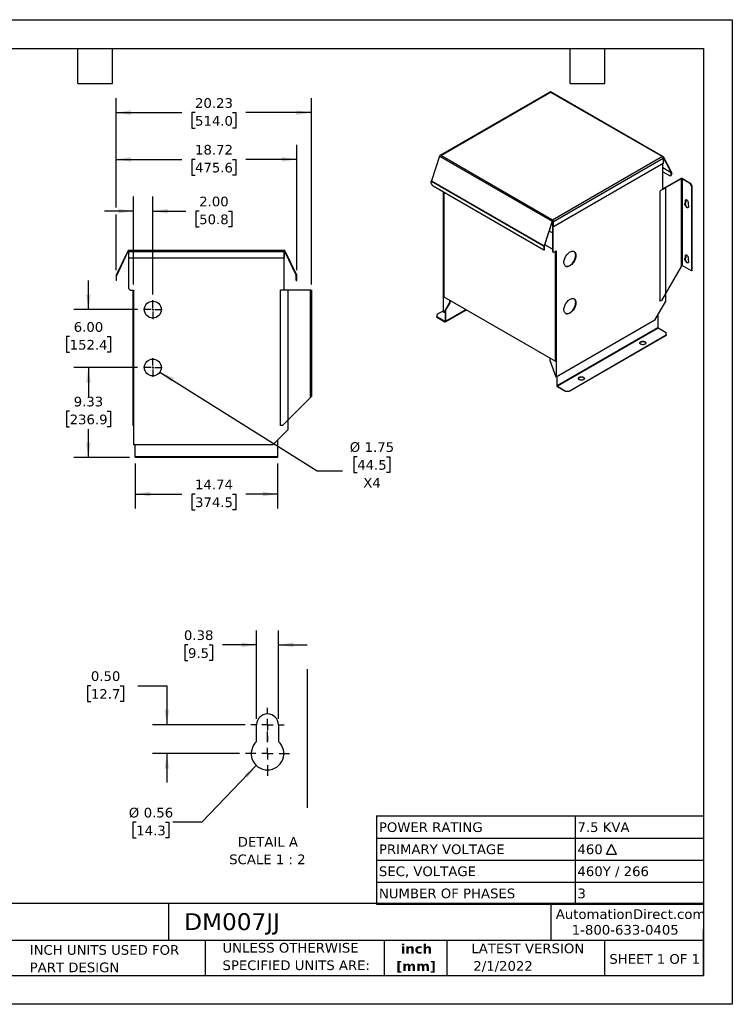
# Model space of a CAD drawing. Header units: inches. Extents: x 0 to 132, y 0 to 102.
# Tile 2 of 2: x 58 to 132, y 0 to 102. Entities that reach past the tile are written whole.
import ezdxf

# ---------------------------------------------------------------- set-up
doc = ezdxf.new("R2010")
doc.units = ezdxf.units.IN
doc.header["$LTSCALE"] = 12
doc.header["$MEASUREMENT"] = 0
doc.linetypes.add('SLD-Center', pattern=[0.75, 0.6, -0.05, 0.05, -0.05])
doc.linetypes.add('SLD-Solid', pattern=[0])
doc.layers.add('CENTER', color=40, linetype='SLD-Center')
doc.layers.add('DIMENSIONS', color=140, linetype='SLD-Solid', lineweight=25)
doc.layers.add('TEXT', color=140, linetype='SLD-Solid', lineweight=25)
doc.styles.add('SLDTEXTSTYLE0', font='VERDANA.TTF')
doc.styles.add('SLDTEXTSTYLE1', font='VERDANAB.TTF')
doc.dimstyles.new('SLDDIMSTYLE1', dxfattribs={"dimtxt": 1.019531, "dimasz": 1.56, "dimexe": 0, "dimexo": 0.0625, "dimgap": 0.254883, "dimtad": 0, "dimtih": 1, "dimtoh": 1, "dimrnd": 1e-09, "dimzin": 12, "dimdsep": 46, "dimtxsty": 'SLDTEXTSTYLE0', "dimsah": 1, "dimcen": 0.09, "dimadec": 0, "dimazin": 3, "dimtfac": 1, "dimtofl": 0, "dimtmove": 0, "dimatfit": 3, "dimfxl": 0, "dimfrac": 2, "dimtolj": 1, "dimtzin": 12, "dimarcsym": 0})
doc.dimstyles.new('SLDDIMSTYLE4', dxfattribs={"dimtxt": 1.019531, "dimasz": 1.56, "dimexe": 0, "dimexo": 0.0625, "dimgap": 0.254883, "dimtad": 0, "dimtih": 1, "dimtoh": 1, "dimrnd": 1e-09, "dimzin": 4, "dimdsep": 46, "dimtxsty": 'SLDTEXTSTYLE0', "dimsah": 1, "dimcen": 0.09, "dimadec": 0, "dimazin": 1, "dimtfac": 1, "dimtmove": 0, "dimatfit": 0, "dimfxl": 0, "dimfrac": 2, "dimtolj": 1, "dimtzin": 12, "dimarcsym": 0})
doc.dimstyles.new('SLDDIMSTYLE5', dxfattribs={"dimtxt": 1.019531, "dimasz": 1.56, "dimexe": 0, "dimexo": 0.0625, "dimgap": 0.254883, "dimtad": 0, "dimtih": 1, "dimtoh": 1, "dimrnd": 1e-09, "dimzin": 12, "dimdsep": 46, "dimtxsty": 'SLDTEXTSTYLE0', "dimsah": 1, "dimcen": 0, "dimadec": 0, "dimazin": 3, "dimtfac": 1, "dimtofl": 0, "dimtmove": 0, "dimatfit": 3, "dimfxl": 0, "dimfrac": 2, "dimtolj": 1, "dimtzin": 12, "dimarcsym": 0})
doc.dimstyles.new('SLDDIMSTYLE7', dxfattribs={"dimtxt": 1.019531, "dimasz": 1.56, "dimexe": 0, "dimexo": 0.0625, "dimgap": 0.254883, "dimtad": 0, "dimtih": 1, "dimtoh": 1, "dimlfac": 0.166667, "dimrnd": 1e-09, "dimzin": 0, "dimdsep": 46, "dimtxsty": 'SLDTEXTSTYLE0', "dimsah": 1, "dimcen": 0.09, "dimadec": 0, "dimazin": 0, "dimtfac": 1, "dimtmove": 0, "dimatfit": 0, "dimfxl": 0, "dimfrac": 2, "dimtolj": 1, "dimtzin": 12, "dimarcsym": 0})
doc.dimstyles.new('SLDDIMSTYLE8', dxfattribs={"dimtxt": 1.019531, "dimasz": 1.56, "dimexe": 0, "dimexo": 0.0625, "dimgap": 0.254883, "dimtad": 0, "dimtih": 1, "dimtoh": 1, "dimlfac": 0.166667, "dimrnd": 1e-09, "dimdsep": 46, "dimtxsty": 'SLDTEXTSTYLE0', "dimsah": 1, "dimcen": 0.09, "dimadec": 0, "dimazin": 2, "dimtfac": 1, "dimtmove": 0, "dimatfit": 0, "dimfxl": 0, "dimfrac": 2, "dimtolj": 1, "dimtzin": 12, "dimarcsym": 0})
doc.dimstyles.new('SLDDIMSTYLE9', dxfattribs={"dimtxt": 1.019531, "dimasz": 1.56, "dimexe": 0, "dimexo": 0.0625, "dimgap": 0.254883, "dimtad": 0, "dimtih": 1, "dimtoh": 1, "dimlfac": 0.166667, "dimrnd": 1e-09, "dimdsep": 46, "dimtxsty": 'SLDTEXTSTYLE0', "dimsah": 1, "dimcen": 0, "dimadec": 0, "dimazin": 2, "dimtfac": 1, "dimtofl": 0, "dimtmove": 0, "dimatfit": 3, "dimfxl": 0, "dimfrac": 2, "dimtolj": 1, "dimtzin": 12, "dimarcsym": 0})

# ---------------------------------------------------------------- blocks, each defined once
blk = doc.blocks.new('SW_NOTE_0')
at = {"layer": 'TEXT', "color": 0, "char_height": 1, "attachment_point": 2, "style": 'SLDTEXTSTYLE1'}
for s, insert in [('inch', (1.5, 1.27)), ('[mm]', (1.47, -0.54))]:
    blk.add_mtext(s, dxfattribs=dict(at, insert=insert))
blk = doc.blocks.new('SW_NOTE_0_1')
at = {"layer": 'TEXT', "color": 0, "char_height": 1, "attachment_point": 1, "style": 'SLDTEXTSTYLE0'}
for s, insert in [('UNLESS OTHERWISE ', (0, 1.27)), ('SPECIFIED UNITS ARE:', (0, -0.54))]:
    blk.add_mtext(s, dxfattribs=dict(at, insert=insert))
blk = doc.blocks.new('SW_NOTE_0_5')
at = {"layer": 'TEXT', "color": 0, "char_height": 1, "attachment_point": 1, "style": 'SLDTEXTSTYLE0'}
for s, insert in [('INCH UNITS USED FOR ', (0, 1.27)), ('PART DESIGN', (0, -0.54))]:
    blk.add_mtext(s, dxfattribs=dict(at, insert=insert))
blk = doc.blocks.new('SW_SYMBOL_MOD_DELT')
at = {"layer": 'TEXT', "color": 0}
for p, q in [((0, 47), (189, 425)), ((378, 47), (189, 425)), ((0, 47), (378, 47))]:
    blk.add_line(p, q, dxfattribs=at)
blk = doc.blocks.new('SW_TABLEANNOTATION_0')
at = {"layer": 'TEXT', "color": 0}
for p, q in [((0, 0), (0, -2.29)), ((0, 0), (20.58, 0)), ((20.58, 0), (20.58, -2.29)), ((20.58, 0), (33.87, 0)), ((33.87, 0), (33.87, -2.29)), ((0, -2.29), (0, -4.57)), ((0, -2.29), (20.58, -2.29)), ((20.58, -2.29), (20.58, -4.57)), ((20.58, -2.29), (33.87, -2.29)), ((33.87, -2.29), (33.87, -4.57)), ((0, -4.57), (0, -6.86)), ((0, -4.57), (20.58, -4.57)), ((20.58, -4.57), (20.58, -6.86)), ((20.58, -4.57), (33.87, -4.57)), ((33.87, -4.57), (33.87, -6.86)), ((0, -6.86), (0, -9.14)), ((0, -6.86), (20.58, -6.86)), ((20.58, -6.86), (20.58, -9.14)), ((20.58, -6.86), (33.87, -6.86)), ((33.87, -6.86), (33.87, -9.14)), ((0, -9.14), (20.58, -9.14)), ((20.58, -9.14), (33.87, -9.14))]:
    blk.add_line(p, q, dxfattribs=at)
at = {"layer": 'TEXT', "color": 0, "xscale": 0.002688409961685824, "yscale": 0.002688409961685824, "zscale": 0.002688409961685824}
blk.add_blockref('SW_SYMBOL_MOD_DELT', (23.83, -4.08), dxfattribs=at)
at = {"layer": 'TEXT', "color": 0, "char_height": 1, "attachment_point": 1, "style": 'SLDTEXTSTYLE0'}
for s, insert in [('POWER RATING', (0.24, -0.66)), ('7.5 KVA', (20.81, -0.66)), ('PRIMARY VOLTAGE', (0.24, -2.95)), ('460 ', (20.81, -2.95)), ('SEC, VOLTAGE', (0.24, -5.23)), ('460Y / 266', (20.81, -5.23)), ('NUMBER OF PHASES', (0.24, -7.52)), ('3', (20.81, -7.52))]:
    blk.add_mtext(s, dxfattribs=dict(at, insert=insert))
blk = doc.blocks.new('_D_7')
at = {"layer": 'DIMENSIONS'}
for p, q in [((70.39, 65.97), (63.79, 65.97)), ((65.29, 65.97), (65.29, 63.29)), ((63.35, 61.44), (63.01, 61.44)), ((63.01, 61.44), (63.01, 59.82)), ((67.23, 61.44), (67.57, 61.44)), ((67.57, 61.44), (67.57, 59.82)), ((63.01, 59.82), (63.35, 59.82)), ((65.29, 56.64), (65.29, 59.59)), ((67.57, 59.82), (67.23, 59.82)), ((69.55, 56.64), (63.79, 56.64))]:
    blk.add_line(p, q, dxfattribs=at)
for points in [[(65.29, 65.97), (65.05, 64.41), (65.53, 64.41)], [(65.29, 56.64), (65.53, 58.2), (65.05, 58.2)]]:
    blk.add_solid(points, dxfattribs=at)
at = {"layer": 'DIMENSIONS', "char_height": 1, "attachment_point": 1, "style": 'SLDTEXTSTYLE0'}
for s, insert in [('9.33', (63.77, 62.94)), ('236.9', (63.35, 61.09))]:
    blk.add_mtext(s, dxfattribs=dict(at, insert=insert))
blk = doc.blocks.new('_D_8')
at = {"layer": 'DIMENSIONS'}
for p, q in [((65.29, 71.97), (65.29, 74.97)), ((70.39, 71.97), (63.79, 71.97)), ((63.35, 69.18), (63.01, 69.18)), ((63.01, 69.18), (63.01, 67.56)), ((67.23, 69.18), (67.57, 69.18)), ((67.57, 69.18), (67.57, 67.56)), ((63.01, 67.56), (63.35, 67.56)), ((67.57, 67.56), (67.23, 67.56)), ((70.39, 65.97), (63.79, 65.97)), ((65.29, 65.97), (65.29, 62.97))]:
    blk.add_line(p, q, dxfattribs=at)
for points in [[(65.29, 71.97), (65.53, 73.53), (65.05, 73.53)], [(65.29, 65.97), (65.05, 64.41), (65.53, 64.41)]]:
    blk.add_solid(points, dxfattribs=at)
at = {"layer": 'DIMENSIONS', "char_height": 1, "attachment_point": 1, "style": 'SLDTEXTSTYLE0'}
for s, insert in [('6.00', (63.77, 70.67)), ('152.4', (63.35, 68.83))]:
    blk.add_mtext(s, dxfattribs=dict(at, insert=insert))
blk = doc.blocks.new('_D_9')
at = {"layer": 'DIMENSIONS'}
for p, q in [((72.7, 65.5), (89, 55.25)), ((93.14, 56.73), (92.8, 56.73)), ((92.8, 56.73), (92.8, 55.11)), ((96.17, 56.73), (96.51, 56.73)), ((96.51, 56.73), (96.51, 55.11)), ((89, 55.25), (91.62, 55.25)), ((92.8, 55.11), (93.14, 55.11)), ((96.51, 55.11), (96.17, 55.11))]:
    blk.add_line(p, q, dxfattribs=at)
blk.add_solid([(72.7, 65.5), (73.9, 64.47), (74.15, 64.87)], dxfattribs=at)
at = {"layer": 'DIMENSIONS', "char_height": 1, "attachment_point": 1, "style": 'SLDTEXTSTYLE0'}
for s, insert in [('%%c', (92.37, 58.23)), ('1.75', (93.91, 58.23)), ('44.5', (93.14, 56.38)), ('X4', (93.77, 54.53))]:
    blk.add_mtext(s, dxfattribs=dict(at, insert=insert))
blk = doc.blocks.new('_D_10')
at = {"layer": 'DIMENSIONS'}
for p, q in [((70.15, 56.04), (70.15, 51.36)), ((84.89, 56.04), (84.89, 51.36)), ((70.15, 52.86), (74.96, 52.86)), ((76.34, 52.86), (76, 52.86)), ((76, 52.86), (76, 51.24)), ((80.22, 52.86), (80.56, 52.86)), ((80.56, 52.86), (80.56, 51.24)), ((84.89, 52.86), (81.6, 52.86)), ((76, 51.24), (76.34, 51.24)), ((80.56, 51.24), (80.22, 51.24))]:
    blk.add_line(p, q, dxfattribs=at)
for points in [[(70.15, 52.86), (71.71, 52.62), (71.71, 53.1)], [(84.89, 52.86), (83.33, 53.1), (83.33, 52.62)]]:
    blk.add_solid(points, dxfattribs=at)
at = {"layer": 'DIMENSIONS', "char_height": 1, "attachment_point": 1, "style": 'SLDTEXTSTYLE0'}
for s, insert in [('14.74', (76.34, 54.36)), ('374.5', (76.34, 52.51))]:
    blk.add_mtext(s, dxfattribs=dict(at, insert=insert))
blk = doc.blocks.new('_D_11')
at = {"layer": 'DIMENSIONS'}
for p, q in [((69.96, 74.57), (69.96, 83.67)), ((71.96, 73.54), (71.96, 83.67)), ((69.96, 82.17), (66.96, 82.17)), ((71.96, 82.17), (75.39, 82.17)), ((76.77, 82.17), (76.43, 82.17)), ((76.43, 82.17), (76.43, 80.55)), ((79.8, 82.17), (80.14, 82.17)), ((80.14, 82.17), (80.14, 80.55)), ((76.43, 80.55), (76.77, 80.55)), ((80.14, 80.55), (79.8, 80.55))]:
    blk.add_line(p, q, dxfattribs=at)
for points in [[(69.96, 82.17), (68.4, 82.41), (68.4, 81.93)], [(71.96, 82.17), (73.52, 81.93), (73.52, 82.41)]]:
    blk.add_solid(points, dxfattribs=at)
at = {"layer": 'DIMENSIONS', "char_height": 1, "attachment_point": 1, "style": 'SLDTEXTSTYLE0'}
for s, insert in [('2.00', (76.77, 83.67)), ('50.8', (76.77, 81.82))]:
    blk.add_mtext(s, dxfattribs=dict(at, insert=insert))
blk = doc.blocks.new('_D_12')
at = {"layer": 'DIMENSIONS'}
for p, q in [((68.16, 82.53), (68.16, 89.03)), ((86.88, 76.07), (86.88, 89.03)), ((68.16, 87.53), (74.96, 87.53)), ((76.34, 87.53), (76, 87.53)), ((76, 87.53), (76, 85.91)), ((80.22, 87.53), (80.56, 87.53)), ((80.56, 87.53), (80.56, 85.91)), ((86.88, 87.53), (81.6, 87.53)), ((76, 85.91), (76.34, 85.91)), ((80.56, 85.91), (80.22, 85.91)), ((68.16, 76.07), (68.16, 81.81))]:
    blk.add_line(p, q, dxfattribs=at)
for points in [[(68.16, 87.53), (69.72, 87.29), (69.72, 87.77)], [(86.88, 87.53), (85.32, 87.77), (85.32, 87.29)]]:
    blk.add_solid(points, dxfattribs=at)
at = {"layer": 'DIMENSIONS', "char_height": 1, "attachment_point": 1, "style": 'SLDTEXTSTYLE0'}
for s, insert in [('18.72', (76.34, 89.03)), ('475.6', (76.34, 87.18))]:
    blk.add_mtext(s, dxfattribs=dict(at, insert=insert))
blk = doc.blocks.new('_D_13')
at = {"layer": 'DIMENSIONS'}
for p, q in [((68.16, 82.53), (68.16, 93.87)), ((88.39, 74.57), (88.39, 93.87)), ((68.16, 92.37), (74.96, 92.37)), ((76.34, 92.37), (76, 92.37)), ((76, 92.37), (76, 90.75)), ((80.22, 92.37), (80.56, 92.37)), ((80.56, 92.37), (80.56, 90.75)), ((88.39, 92.37), (81.6, 92.37)), ((76, 90.75), (76.34, 90.75)), ((80.56, 90.75), (80.22, 90.75)), ((68.16, 76.07), (68.16, 81.81))]:
    blk.add_line(p, q, dxfattribs=at)
for points in [[(68.16, 92.37), (69.72, 92.13), (69.72, 92.61)], [(88.39, 92.37), (86.83, 92.61), (86.83, 92.13)]]:
    blk.add_solid(points, dxfattribs=at)
at = {"layer": 'DIMENSIONS', "char_height": 1, "attachment_point": 1, "style": 'SLDTEXTSTYLE0'}
for s, insert in [('20.23', (76.34, 93.87)), ('514.0', (76.34, 92.02))]:
    blk.add_mtext(s, dxfattribs=dict(at, insert=insert))
blk = doc.blocks.new('SW_CENTERMARKSYMBOL_4')
at = {"layer": 'CENTER', "color": 0}
for p, q in [((-0.2, 0), (-0.975, 0)), ((0, 0), (-0.1, 0)), ((0, 0.2), (0, 0.975)), ((0, 0), (0, 0.1)), ((0, 0), (0, -0.1)), ((0, 0), (0.1, 0)), ((0.2, 0), (0.975, 0)), ((0, -0.2), (0, -0.975))]:
    blk.add_line(p, q, dxfattribs=at)
blk = doc.blocks.new('SW_CENTERMARKSYMBOL_5')
at = {"layer": 'CENTER', "color": 0}
for p, q in [((-0.2, 0), (-0.975, 0)), ((0, 0), (-0.1, 0)), ((0, 0.2), (0, 0.975)), ((0, 0), (0, 0.1)), ((0, 0), (0, -0.1)), ((0, 0), (0.1, 0)), ((0.2, 0), (0.975, 0)), ((0, -0.2), (0, -0.975))]:
    blk.add_line(p, q, dxfattribs=at)
blk = doc.blocks.new('_D_18')
at = {"layer": 'DIMENSIONS'}
for p, q in [((65.55, 33), (65.21, 33)), ((65.21, 33), (65.21, 31.38)), ((68.58, 33), (68.93, 33)), ((68.93, 33), (68.93, 31.38)), ((70.42, 33), (73.42, 33)), ((73.42, 33), (73.42, 28.97)), ((65.21, 31.38), (65.55, 31.38)), ((68.93, 31.38), (68.58, 31.38)), ((81.52, 28.97), (71.92, 28.97)), ((80.96, 25.97), (71.92, 25.97)), ((73.42, 25.97), (73.42, 22.97))]:
    blk.add_line(p, q, dxfattribs=at)
for points in [[(73.42, 28.97), (73.66, 30.53), (73.18, 30.53)], [(73.42, 25.97), (73.18, 24.41), (73.66, 24.41)]]:
    blk.add_solid(points, dxfattribs=at)
at = {"layer": 'DIMENSIONS', "char_height": 1, "attachment_point": 1, "style": 'SLDTEXTSTYLE0'}
for s, insert in [('0.50', (65.55, 34.5)), ('12.7', (65.55, 32.65))]:
    blk.add_mtext(s, dxfattribs=dict(at, insert=insert))
blk = doc.blocks.new('_D_19')
at = {"layer": 'DIMENSIONS'}
for p, q in [((82.72, 29.57), (82.72, 38.74)), ((84.97, 29.57), (84.97, 38.74)), ((75.61, 37.24), (75.27, 37.24)), ((75.27, 37.24), (75.27, 35.62)), ((77.8, 37.24), (78.14, 37.24)), ((78.14, 37.24), (78.14, 35.62)), ((82.72, 37.24), (79.18, 37.24)), ((84.97, 37.24), (87.97, 37.24)), ((75.27, 35.62), (75.61, 35.62)), ((78.14, 35.62), (77.8, 35.62))]:
    blk.add_line(p, q, dxfattribs=at)
for points in [[(82.72, 37.24), (81.16, 37.48), (81.16, 37)], [(84.97, 37.24), (86.53, 37), (86.53, 37.48)]]:
    blk.add_solid(points, dxfattribs=at)
at = {"layer": 'DIMENSIONS', "char_height": 1, "attachment_point": 1, "style": 'SLDTEXTSTYLE0'}
for s, insert in [('0.38', (75.19, 38.74)), ('9.5', (75.61, 36.89))]:
    blk.add_mtext(s, dxfattribs=dict(at, insert=insert))
blk = doc.blocks.new('_D_20')
at = {"layer": 'DIMENSIONS'}
for p, q in [((82.68, 24.75), (77.05, 18.86)), ((70.25, 18.86), (69.9, 18.86)), ((69.9, 18.86), (69.9, 17.24)), ((73.28, 18.86), (73.62, 18.86)), ((73.62, 18.86), (73.62, 17.24)), ((77.05, 18.86), (74.05, 18.86)), ((69.9, 17.24), (70.25, 17.24)), ((73.62, 17.24), (73.28, 17.24))]:
    blk.add_line(p, q, dxfattribs=at)
blk.add_solid([(82.68, 24.75), (81.43, 23.79), (81.77, 23.45)], dxfattribs=at)
at = {"layer": 'DIMENSIONS', "char_height": 1, "attachment_point": 1, "style": 'SLDTEXTSTYLE0'}
for s, insert in [('%%c', (69.48, 20.36)), ('0.56', (71.02, 20.36)), ('14.3', (70.25, 18.51))]:
    blk.add_mtext(s, dxfattribs=dict(at, insert=insert))
blk = doc.blocks.new('SW_NOTE_0_6')
at = {"layer": 'TEXT', "color": 0, "char_height": 1, "attachment_point": 2, "style": 'SLDTEXTSTYLE0'}
for s, insert in [('DETAIL A', (3.03, 1.27)), ('SCALE 1 : 2', (2.98, -0.54))]:
    blk.add_mtext(s, dxfattribs=dict(at, insert=insert))
blk = doc.blocks.new('SW_CENTERMARKSYMBOL_10')
at = {"layer": 'CENTER', "color": 0}
for p, q in [((0, 1.2), (0, 2.29)), ((-1.2, 0), (-2.29, 0)), ((0, 0), (-0.6, 0)), ((0, 0), (0, 0.6)), ((0, 0), (0, -0.6)), ((0, 0), (0.6, 0)), ((1.2, 0), (2.29, 0)), ((0, -1.2), (0, -2.29))]:
    blk.add_line(p, q, dxfattribs=at)
blk = doc.blocks.new('SW_CENTERMARKSYMBOL_11')
at = {"layer": 'CENTER', "color": 0}
for p, q in [((0, 1.2), (0, 1.73)), ((-1.2, 0), (-1.73, 0)), ((0, 0), (-0.6, 0)), ((0, 0), (0, 0.6)), ((0, 0), (0, -0.6)), ((0, 0), (0.6, 0)), ((1.2, 0), (1.73, 0)), ((0, -1.2), (0, -1.73))]:
    blk.add_line(p, q, dxfattribs=at)

msp = doc.modelspace()

# ---------------------------------------------------------------- linework, layer by layer
at = {"color": 7, "linetype": 'SLD-Solid'}
for p, q in [((0.001, 102.001), (132.001, 102.001)), ((132.001, 102.001), (132.001, 0.001)), ((132.001, 0.001), (0.001, 0.001))]:
    msp.add_line(p, q, dxfattribs=at)
for p, q in [((113.111, 94.509), (101.755, 87.953)), ((101.791, 87.932), (113.172, 94.502)), ((113.129, 94.527), (113.172, 94.502)), ((113.129, 94.527), (113.129, 94.514)), ((113.172, 94.502), (124.754, 87.816)), ((124.858, 87.798), (113.191, 94.533)), ((101.67, 87.855), (100.827, 85.314)), ((101.67, 87.855), (113.337, 81.119)), ((101.791, 87.932), (101.748, 87.957)), ((113.373, 81.246), (101.791, 87.932)), ((124.754, 87.816), (113.373, 81.246)), ((124.754, 87.816), (124.797, 87.792)), ((124.797, 87.779), (124.797, 87.792)), ((124.835, 87.735), (124.82, 87.743)), ((124.835, 87.735), (125.678, 86.167)), ((125.718, 86.212), (124.875, 87.78)), ((113.46, 81.096), (124.841, 87.666)), ((124.841, 87.103), (113.46, 80.533)), ((124.812, 84.42), (124.812, 87.086)), ((124.841, 87.666), (124.841, 87.103)), ((125.678, 86.167), (124.812, 86.667)), ((125.682, 86.149), (124.812, 86.651)), ((124.812, 86.253), (125.505, 85.853)), ((125.63, 85.841), (125.675, 85.867)), ((125.682, 85.956), (125.682, 86.149)), ((125.682, 85.956), (125.726, 85.981)), ((125.726, 85.981), (125.726, 86.174)), ((100.819, 85.266), (112.486, 78.531)), ((100.819, 85.073), (100.819, 85.266)), ((100.827, 85.314), (112.494, 78.578)), ((112.486, 78.133), (100.995, 84.767)), ((126.708, 85.514), (124.538, 84.262)), ((124.812, 84.471), (126.663, 85.54)), ((126.708, 85.514), (126.708, 76.432)), ((126.792, 85.514), (127.59, 85.054)), ((126.792, 85.514), (126.792, 76.532)), ((126.837, 85.54), (127.634, 85.08)), ((127.59, 85.054), (127.634, 85.08)), ((127.766, 84.748), (127.59, 85.054)), ((127.634, 85.08), (127.811, 84.773)), ((127.811, 84.773), (127.766, 84.748)), ((127.766, 84.748), (127.766, 75.97)), ((127.811, 84.773), (127.811, 75.996)), ((102.097, 71.713), (102.097, 84.131)), ((102.107, 84.125), (102.107, 73.301)), ((124.538, 72.831), (124.538, 84.262)), ((125.035, 84.598), (124.812, 84.469)), ((125.078, 84.573), (124.812, 84.42)), ((125.035, 84.598), (125.078, 84.573)), ((125.078, 84.573), (125.078, 72.785)), ((127.148, 83.268), (127.192, 83.293)), ((127.148, 83.031), (127.148, 83.268)), ((127.148, 83.031), (127.192, 83.056)), ((127.192, 83.293), (127.192, 83.056)), ((127.413, 83.115), (127.413, 82.878)), ((113.337, 81.119), (112.494, 78.578)), ((112.534, 78.579), (113.377, 81.12)), ((113.368, 81.092), (113.368, 78.067)), ((113.416, 81.222), (113.373, 81.246)), ((113.378, 81.123), (113.41, 81.104)), ((113.409, 81.152), (113.386, 81.139)), ((113.416, 81.107), (113.41, 81.104)), ((113.41, 81.104), (113.41, 78.042)), ((113.416, 81.222), (113.416, 81.209)), ((113.416, 81.171), (113.416, 81.209)), ((113.416, 81.122), (113.416, 80.558)), ((113.46, 80.533), (113.46, 81.096)), ((113.368, 79.905), (113.037, 80.096)), ((113.46, 80.533), (113.416, 80.558)), ((112.53, 78.159), (112.53, 78.556)), ((113.368, 78.232), (112.571, 78.692)), ((69.36, 78.037), (68.168, 75.521)), ((68.224, 75.494), (69.417, 78.01)), ((69.463, 77.967), (69.463, 74.217)), ((69.471, 77.967), (69.463, 77.967)), ((85.566, 78.107), (69.471, 78.107)), ((69.471, 78.107), (69.471, 78.091)), ((69.471, 78.091), (69.471, 77.984)), ((69.471, 77.984), (85.566, 77.984)), ((69.471, 77.294), (69.471, 77.984)), ((85.566, 78.091), (85.566, 78.107)), ((85.566, 78.091), (85.566, 77.984)), ((85.566, 77.984), (85.566, 77.294)), ((85.588, 77.967), (85.566, 77.967)), ((85.588, 73.967), (85.588, 77.967)), ((85.62, 78.01), (86.812, 75.494)), ((86.869, 75.521), (85.677, 78.037)), ((112.486, 78.531), (112.486, 78.133)), ((112.53, 78.159), (112.486, 78.133)), ((113.41, 78.042), (113.368, 78.067)), ((113.42, 77.952), (113.462, 77.928)), ((113.587, 77.94), (113.764, 78.042)), ((113.686, 66.617), (113.686, 77.997)), ((113.764, 78.042), (113.764, 64.977)), ((127.148, 77.552), (127.192, 77.578)), ((127.148, 77.315), (127.148, 77.552)), ((127.192, 77.578), (127.192, 77.34)), ((85.566, 77.294), (69.471, 77.294)), ((126.734, 76.49), (126.734, 76.541)), ((127.766, 75.97), (126.792, 76.532)), ((127.148, 77.315), (127.192, 77.34)), ((127.413, 77.399), (127.413, 77.162)), ((126.708, 76.432), (124.673, 72.908)), ((127.811, 75.996), (127.766, 75.97)), ((68.156, 75.469), (68.156, 74.982)), ((68.218, 74.982), (68.156, 74.982)), ((68.218, 74.982), (68.218, 75.469)), ((86.818, 75.232), (86.818, 75.469)), ((86.818, 74.982), (86.818, 75.232)), ((86.818, 75.232), (86.881, 75.232)), ((86.818, 74.982), (86.881, 74.982)), ((86.881, 75.232), (86.881, 75.469)), ((86.881, 74.982), (86.881, 75.232)), ((69.713, 73.967), (69.963, 73.967)), ((69.916, 59.967), (69.916, 73.967)), ((69.963, 73.967), (69.963, 57.967)), ((85.201, 59.967), (85.201, 73.967)), ((88.268, 73.967), (85.201, 73.967)), ((85.963, 73.967), (85.588, 73.967)), ((85.963, 73.967), (85.963, 59.529)), ((88.268, 73.967), (88.268, 62.844)), ((88.328, 73.967), (88.268, 73.967)), ((88.328, 73.717), (88.328, 73.967)), ((88.328, 73.967), (88.391, 73.967)), ((88.391, 73.717), (88.328, 73.717)), ((88.328, 73.717), (88.328, 62.967)), ((88.391, 73.967), (88.391, 73.717)), ((88.391, 73.717), (88.391, 62.967)), ((102.107, 73.301), (113.686, 66.617)), ((102.139, 71.688), (102.715, 72.662)), ((102.182, 71.713), (102.758, 72.686)), ((102.715, 72.95), (102.715, 72.662)), ((102.715, 72.662), (102.758, 72.686)), ((102.758, 72.686), (102.758, 72.925)), ((123.973, 70.871), (125.078, 72.785)), ((124.673, 72.908), (124.538, 72.831)), ((102.097, 71.858), (101.386, 71.447)), ((101.386, 71.447), (101.386, 71.243)), ((102.097, 71.713), (102.139, 71.688)), ((102.139, 71.688), (102.182, 71.713)), ((102.27, 71.764), (102.182, 71.713)), ((102.27, 71.862), (102.27, 70.782)), ((102.289, 70.7), (104.45, 71.948)), ((104.415, 71.969), (102.314, 70.756)), ((102.314, 70.756), (102.314, 71.937)), ((101.386, 71.192), (101.386, 71.243)), ((101.386, 71.243), (102.228, 70.757)), ((101.386, 71.192), (102.228, 70.706)), ((102.228, 70.757), (102.27, 70.782)), ((123.973, 70.871), (113.764, 64.977)), ((124.277, 71.398), (124.277, 70.114)), ((113.852, 64.096), (124.277, 70.114)), ((124.319, 70.04), (113.895, 64.022)), ((125.161, 69.554), (124.319, 70.04)), ((125.161, 69.35), (125.161, 69.554)), ((115.09, 63.536), (125.161, 69.35)), ((125.161, 69.299), (115.09, 63.485)), ((125.161, 69.35), (125.161, 69.299)), ((113.145, 66.641), (113.145, 66.929)), ((113.145, 66.641), (113.722, 65.002)), ((113.72, 66.636), (113.686, 66.617)), ((113.722, 65.002), (113.764, 64.977)), ((113.808, 65.003), (113.808, 64.121)), ((113.852, 64.096), (113.852, 65.028)), ((113.895, 64.022), (114.736, 63.536)), ((114.736, 63.485), (113.895, 63.971)), ((114.736, 63.536), (114.736, 63.485)), ((114.736, 63.536), (115.09, 63.536)), ((115.09, 63.485), (114.736, 63.485)), ((115.09, 63.536), (115.09, 63.485)), ((88.268, 62.844), (85.391, 59.967)), ((88.298, 62.904), (88.298, 62.967)), ((88.328, 62.967), (88.298, 62.967)), ((88.328, 62.904), (88.298, 62.904)), ((88.391, 62.967), (88.328, 62.967)), ((88.328, 62.967), (88.328, 62.904)), ((69.963, 59.967), (69.916, 59.967)), ((84.401, 57.967), (85.963, 59.529)), ((85.963, 59.527), (84.891, 58.454)), ((85.391, 59.967), (85.201, 59.967)), ((85.963, 59.529), (85.963, 59.527)), ((84.891, 58.457), (84.891, 56.764)), ((84.401, 57.967), (69.963, 57.967)), ((70.148, 56.764), (70.148, 57.967)), ((70.148, 56.764), (84.891, 56.764)), ((70.148, 56.704), (70.148, 56.764)), ((70.148, 56.704), (70.148, 56.642)), ((70.148, 56.704), (70.398, 56.704)), ((70.398, 56.642), (70.148, 56.642)), ((70.398, 56.704), (70.398, 56.642)), ((70.398, 56.704), (84.641, 56.704)), ((84.641, 56.642), (70.398, 56.642)), ((84.641, 56.704), (84.641, 56.642)), ((84.641, 56.704), (84.891, 56.704)), ((84.891, 56.642), (84.641, 56.642)), ((84.891, 56.704), (84.891, 56.764)), ((84.891, 56.704), (84.891, 56.642)), ((87.972, 34.711), (87.972, 20.341)), ((82.722, 27.225), (82.722, 28.967)), ((84.972, 28.967), (84.972, 27.225))]:
    msp.add_line(p, q)
at = {"flags": 128}
for points in [[(127.413, 82.878), (127.443, 82.821), (127.465, 82.762), (127.477, 82.704), (127.479, 82.651), (127.47, 82.604), (127.451, 82.567), (127.424, 82.541), (127.388, 82.528), (127.347, 82.528), (127.303, 82.542), (127.258, 82.568), (127.213, 82.606), (127.172, 82.653), (127.137, 82.706), (127.109, 82.764), (127.091, 82.823), (127.082, 82.88), (127.084, 82.931), (127.096, 82.975), (127.117, 83.009), (127.148, 83.031)], [(127.176, 83.047), (127.162, 83.034), (127.14, 83.001), (127.128, 82.957), (127.126, 82.905), (127.135, 82.848), (127.154, 82.79), (127.181, 82.732), (127.216, 82.678), (127.257, 82.631), (127.302, 82.594), (127.347, 82.567), (127.392, 82.554), (127.433, 82.553), (127.441, 82.555)], [(127.148, 83.268), (127.153, 83.308), (127.169, 83.338), (127.193, 83.357), (127.225, 83.362), (127.261, 83.354), (127.299, 83.332), (127.335, 83.299), (127.367, 83.257), (127.392, 83.21), (127.408, 83.161), (127.413, 83.115)], [(127.211, 83.362), (127.197, 83.333), (127.192, 83.293)], [(115.797, 77.583), (115.792, 77.49), (115.777, 77.394), (115.753, 77.295), (115.72, 77.194), (115.679, 77.094), (115.629, 76.997), (115.573, 76.903), (115.51, 76.814), (115.442, 76.731), (115.369, 76.656), (115.294, 76.591), (115.217, 76.535), (115.139, 76.49), (115.062, 76.457), (114.987, 76.436), (114.915, 76.427), (114.847, 76.431), (114.784, 76.447), (114.727, 76.476), (114.678, 76.517), (114.636, 76.568), (114.603, 76.63), (114.579, 76.702), (114.564, 76.782), (114.559, 76.868), (114.564, 76.961), (114.579, 77.057), (114.603, 77.156), (114.636, 77.257), (114.678, 77.356), (114.727, 77.454), (114.784, 77.548), (114.847, 77.637), (114.915, 77.72), (114.987, 77.795), (115.062, 77.86), (115.139, 77.916), (115.217, 77.961), (115.294, 77.994), (115.369, 78.015), (115.442, 78.024), (115.51, 78.02), (115.573, 78.004), (115.629, 77.975), (115.679, 77.934), (115.72, 77.883), (115.753, 77.821), (115.777, 77.749), (115.792, 77.669), (115.797, 77.583)], [(114.73, 76.474), (114.763, 76.459), (114.825, 76.443), (114.894, 76.439), (114.966, 76.448), (115.041, 76.469), (115.118, 76.502), (115.196, 76.547), (115.273, 76.603), (115.348, 76.669), (115.42, 76.743), (115.488, 76.826), (115.551, 76.915), (115.608, 77.009), (115.658, 77.107), (115.699, 77.206), (115.732, 77.307), (115.756, 77.406), (115.771, 77.502), (115.776, 77.595)], [(115.776, 77.595), (115.771, 77.682), (115.756, 77.761), (115.732, 77.833), (115.699, 77.895), (115.658, 77.947), (115.608, 77.987), (115.605, 77.989)], [(127.148, 77.552), (127.153, 77.592), (127.169, 77.623), (127.193, 77.641), (127.225, 77.647), (127.261, 77.638), (127.299, 77.616), (127.335, 77.583), (127.367, 77.541), (127.392, 77.494), (127.408, 77.445), (127.413, 77.399)], [(127.211, 77.646), (127.197, 77.618), (127.192, 77.578)], [(127.413, 77.162), (127.443, 77.105), (127.465, 77.046), (127.477, 76.988), (127.479, 76.935), (127.47, 76.888), (127.451, 76.851), (127.424, 76.825), (127.388, 76.812), (127.347, 76.812), (127.303, 76.826), (127.258, 76.852), (127.213, 76.89), (127.172, 76.937), (127.137, 76.991), (127.109, 77.048), (127.091, 77.107), (127.082, 77.164), (127.084, 77.215), (127.096, 77.259), (127.117, 77.293), (127.148, 77.315)], [(127.176, 77.331), (127.162, 77.319), (127.14, 77.285), (127.128, 77.241), (127.126, 77.189), (127.135, 77.133), (127.154, 77.074), (127.181, 77.016), (127.216, 76.962), (127.257, 76.915), (127.302, 76.878), (127.347, 76.851), (127.392, 76.838), (127.433, 76.838), (127.441, 76.839)], [(115.797, 72.683), (115.792, 72.591), (115.777, 72.494), (115.753, 72.395), (115.72, 72.295), (115.679, 72.195), (115.629, 72.097), (115.573, 72.003), (115.51, 71.914), (115.442, 71.832), (115.369, 71.757), (115.294, 71.691), (115.217, 71.636), (115.139, 71.591), (115.062, 71.557), (114.987, 71.536), (114.915, 71.528), (114.847, 71.532), (114.784, 71.548), (114.727, 71.577), (114.678, 71.617), (114.636, 71.669), (114.603, 71.731), (114.579, 71.803), (114.564, 71.882), (114.559, 71.969), (114.564, 72.061), (114.579, 72.158), (114.603, 72.257), (114.636, 72.357), (114.678, 72.457), (114.727, 72.555), (114.784, 72.649), (114.847, 72.738), (114.915, 72.821), (114.987, 72.895), (115.062, 72.961), (115.139, 73.017), (115.217, 73.062), (115.294, 73.095), (115.369, 73.116), (115.442, 73.125), (115.51, 73.121), (115.573, 73.104), (115.629, 73.076), (115.679, 73.035), (115.72, 72.983), (115.753, 72.921), (115.777, 72.85), (115.792, 72.77), (115.797, 72.683)], [(114.73, 71.575), (114.763, 71.56), (114.825, 71.544), (114.894, 71.54), (114.966, 71.549), (115.041, 71.57), (115.118, 71.603), (115.196, 71.648), (115.273, 71.704), (115.348, 71.769), (115.42, 71.844), (115.488, 71.927), (115.551, 72.016), (115.608, 72.11), (115.658, 72.207), (115.699, 72.307), (115.732, 72.408), (115.756, 72.507), (115.771, 72.603), (115.776, 72.696)], [(115.776, 72.696), (115.771, 72.782), (115.756, 72.862), (115.732, 72.934), (115.699, 72.996), (115.658, 73.047), (115.608, 73.088), (115.605, 73.09)], [(122.507, 68.382), (122.465, 68.412), (122.435, 68.447), (122.419, 68.485), (122.417, 68.524), (122.43, 68.562), (122.456, 68.598), (122.496, 68.63), (122.546, 68.656), (122.605, 68.675), (122.669, 68.686), (122.737, 68.69), (122.804, 68.684), (122.867, 68.671), (122.924, 68.65), (122.972, 68.622), (123.008, 68.589), (123.032, 68.553), (123.041, 68.514), (123.035, 68.475), (123.015, 68.438), (122.982, 68.404), (122.937, 68.375), (122.882, 68.352), (122.82, 68.337), (122.754, 68.329), (122.686, 68.331), (122.621, 68.34), (122.56, 68.357), (122.507, 68.382)], [(123.038, 68.484), (123.032, 68.502), (123.008, 68.538), (122.972, 68.571), (122.924, 68.599), (122.867, 68.62), (122.804, 68.633), (122.737, 68.639), (122.669, 68.635), (122.605, 68.624), (122.546, 68.605), (122.496, 68.579), (122.456, 68.547), (122.43, 68.511), (122.419, 68.484)], [(116.143, 64.708), (116.101, 64.738), (116.071, 64.773), (116.055, 64.811), (116.053, 64.85), (116.066, 64.888), (116.092, 64.924), (116.132, 64.956), (116.182, 64.982), (116.241, 65.001), (116.305, 65.013), (116.373, 65.016), (116.44, 65.011), (116.503, 64.997), (116.56, 64.976), (116.608, 64.948), (116.644, 64.916), (116.668, 64.879), (116.677, 64.84), (116.671, 64.801), (116.651, 64.764), (116.618, 64.73), (116.573, 64.701), (116.518, 64.678), (116.456, 64.663), (116.39, 64.656), (116.322, 64.657), (116.257, 64.666), (116.196, 64.683), (116.143, 64.708)], [(116.674, 64.81), (116.668, 64.828), (116.644, 64.865), (116.608, 64.897), (116.56, 64.925), (116.503, 64.946), (116.44, 64.959), (116.373, 64.965), (116.305, 64.962), (116.241, 64.95), (116.182, 64.931), (116.132, 64.905), (116.092, 64.873), (116.066, 64.837), (116.055, 64.81)]]:
    msp.add_lwpolyline(points, dxfattribs=at)
for centre in [(71.963, 71.967), (71.963, 65.967)]:
    msp.add_circle(centre, 0.875)
for centre, radius, start, end in [((113.132, 94.471), 0.043, 93.38463, 119.80297), ((113.165, 94.477), 0.0612, 65.45365, 125.85681), ((113.131, 94.438), 0.0759, 57.76617, 91.46795), ((101.851, 87.797), 0.19, 122.78126, 162.41524), ((124.672, 87.68), 0.159, 38.40773, 58.93225), ((124.83, 87.751), 0.0526, 32.47169, 130.09853), ((124.653, 87.657), 0.188, 2.66248, 40.15509), ((124.816, 87.725), 0.0212, 26.85006, 83.65608), ((125.574, 85.938), 0.109, 230.79671, 9.21404), ((125.604, 85.967), 0.123, 305.01333, 6.29885), ((125.643, 86.15), 0.0394, 358.38116, 26.38248), ((125.646, 86.176), 0.0805, 358.38116, 26.38248), ((100.972, 85.264), 0.153, 160.98176, 179.15022), ((101.202, 85.09), 0.384, 182.60548, 237.39452), ((126.75, 85.373), 0.188, 62.60967, 117.39033), ((126.75, 85.432), 0.0922, 62.60967, 117.39033), ((113.519, 81.062), 0.19, 122.78126, 162.41524), ((113.466, 81.092), 0.0931, 122.78126, 162.41524), ((113.33, 81.119), 0.0861, 1.92092, 30.1845), ((113.272, 81.087), 0.188, 2.66248, 40.15509), ((112.639, 78.528), 0.153, 160.98176, 179.15022), ((112.605, 78.555), 0.0751, 160.98176, 179.15022), ((69.471, 77.984), 0.122, 90, 154.64), ((69.471, 77.984), 0.06, 90, 154.64), ((85.566, 77.984), 0.123, 25.36, 90), ((85.566, 77.984), 0.06, 25.36, 90), ((113.487, 78.051), 0.12, 172.74417, 235.94365), ((113.518, 78.025), 0.109, 170.78596, 309.20329), ((126.75, 76.45), 0.0923, 62.66603, 100.15405), ((68.278, 75.469), 0.122, 154.64, 180), ((68.278, 75.469), 0.06, 154.64, 180), ((86.758, 75.469), 0.06, 360, 25.36), ((86.758, 75.469), 0.122, 360, 25.36), ((69.713, 74.217), 0.25, 180, 270), ((102.244, 70.778), 0.0262, 230.79671, 9.21404), ((102.261, 70.748), 0.0535, 230.79671, 9.21404), ((124.369, 70.118), 0.0922, 182.60548, 237.39452), ((113.996, 64.13), 0.188, 182.60548, 237.39452), ((113.944, 64.1), 0.0922, 182.60548, 237.39452), ((83.847, 28.967), 1.125, 0.00008, 179.99992), ((83.847, 25.967), 1.688, 131.81031, 48.18969)]:
    msp.add_arc(centre, radius, start, end)
for points in [[(126.734, 76.49), (126.729, 76.482), (126.724, 76.473), (126.715, 76.454), (126.711, 76.443), (126.708, 76.432)], [(88.298, 62.904), (88.293, 62.896), (88.289, 62.886), (88.279, 62.866), (88.274, 62.855), (88.268, 62.844)], [(88.328, 62.904), (88.32, 62.896), (88.31, 62.886), (88.29, 62.866), (88.279, 62.855), (88.268, 62.844)]]:
    msp.add_open_spline(points, degree=3, knots=[0, 0, 0, 0, 0.5, 0.5, 1, 1, 1, 1])
at = {"layer": 'TEXT'}
for p, q in [((3, 99), (129, 99)), ((64.2, 95.4), (64.2, 99)), ((67.8, 95.4), (67.8, 99)), ((115.2, 95.4), (115.2, 99)), ((118.8, 95.4), (118.8, 99)), ((129, 99), (129, 3)), ((64.2, 95.4), (67.8, 95.4)), ((115.2, 95.4), (118.8, 95.4)), ((129, 10.453), (3, 10.453)), ((73.587, 10.453), (73.587, 6.6)), ((113.185, 10.453), (113.185, 6.6)), ((129, 3), (129, 7.8)), ((129, 6.6), (3, 6.6)), ((77.376, 6.6), (77.376, 3)), ((95.917, 6.6), (95.917, 3)), ((102.431, 6.6), (102.431, 3)), ((118.747, 6.6), (118.747, 3)), ((3, 3), (129, 3))]:
    msp.add_line(p, q, dxfattribs=at)

# ---------------------------------------------------------------- block references
at = {"layer": 'CENTER'}
for name, p in [('SW_CENTERMARKSYMBOL_4', (71.963, 71.967)), ('SW_CENTERMARKSYMBOL_5', (71.963, 65.967)), ('SW_CENTERMARKSYMBOL_11', (83.847, 28.967)), ('SW_CENTERMARKSYMBOL_10', (83.847, 25.967))]:
    msp.add_blockref(name, p, dxfattribs=at)
at = {"layer": 'TEXT'}
for name, p in [('SW_TABLEANNOTATION_0', (95.148, 19.511)), ('SW_NOTE_0_6', (80.854, 16.057)), ('SW_NOTE_0_5', (59.211, 4.866)), ('SW_NOTE_0_1', (79.185, 5.089)), ('SW_NOTE_0', (97.771, 4.988))]:
    msp.add_blockref(name, p, dxfattribs=at)

# ---------------------------------------------------------------- texts
at = {"layer": 'TEXT', "style": 'SLDTEXTSTYLE0'}
for s, insert, char_height, attachment_point in [('DM007JJ', (75.216, 9.44), 1.75, 1), ('AutomationDirect.com', (113.714, 9.844), 1, 1), ('1-800-633-0405', (115.366, 8.219), 1, 1), ('LATEST VERSION', (110.812, 6.295), 1, 2), ('SHEET 1 OF 1', (119.264, 5.202), 1, 1), ('2/1/2022', (105.171, 4.474), 1, 1)]:
    msp.add_mtext(s, dxfattribs=dict(at, insert=insert, char_height=char_height, attachment_point=attachment_point))

# ---------------------------------------------------------------- dimensions: what is measured, and where the dimension line sits
at = {"layer": 'DIMENSIONS'}
for base, p1, p2, dimstyle, picture, middle in [((68.156, 92.3669), (88.3909, 73.9668), (68.156, 75.4686), 'SLDDIMSTYLE1', '_D_13', (78.2834, 92.3669)), ((86.8808, 87.5296), (68.156, 75.4686), (86.8808, 75.4686), 'SLDDIMSTYLE1', '_D_12', (78.2834, 87.5296)), ((71.963, 82.171), (69.963, 73.967), (71.963, 72.942), 'SLDDIMSTYLE4', '_D_11', (78.283, 82.171)), ((84.971710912, 37.239667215), (82.721710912, 28.967091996), (84.971710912, 28.967091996), 'SLDDIMSTYLE8', '_D_19', (76.70513733, 37.239667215))]:
    dim = msp.add_linear_dim(base=base, p1=p1, p2=p2, dimstyle=dimstyle, dxfattribs=at)
    dim.commit()
    dim.dimension.update_dxf_attribs({"geometry": picture, "text_midpoint": middle, "dimtype": 160})
for base, p1, p2, angle, dimstyle, picture, middle in [((65.288, 65.967), (70.988, 71.967), (70.988, 65.967), 90, 'SLDDIMSTYLE4', '_D_8', (65.288, 69.176)), ((65.288374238, 56.641801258), (70.98838083, 65.966801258), (70.14838083, 56.641801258), 90, 'SLDDIMSTYLE1', '_D_7', (65.288374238, 61.4369253)), ((70.148, 52.86), (84.891, 56.642), (70.148, 56.642), 0, 'SLDDIMSTYLE1', '_D_10', (78.283, 52.86)), ((73.422, 25.967), (82.122, 28.967), (81.559, 25.967), 90, 'SLDDIMSTYLE7', '_D_18', (73.422, 32.999))]:
    dim = msp.add_linear_dim(base=base, p1=p1, p2=p2, angle=angle, dimstyle=dimstyle, dxfattribs=at)
    dim.commit()
    dim.dimension.update_dxf_attribs({"geometry": picture, "text_midpoint": middle, "dimtype": 160})
dim = msp.add_diameter_dim_2p(p1=(71.223, 66.433), p2=(72.704, 65.501), text='<>\\PX4', dimstyle='SLDDIMSTYLE5', dxfattribs=at)
dim.commit()
dim.dimension.update_dxf_attribs({"geometry": '_D_9', "text_midpoint": (94.655, 55.917), "dimtype": 163})
dim = msp.add_diameter_dim_2p(p1=(85.013, 27.186), p2=(82.68, 24.748), dimstyle='SLDDIMSTYLE9', dxfattribs=at)
dim.commit()
dim.dimension.update_dxf_attribs({"geometry": '_D_20', "text_midpoint": (71.762, 18.861), "dimtype": 163})

doc.saveas('drawing.dxf')
